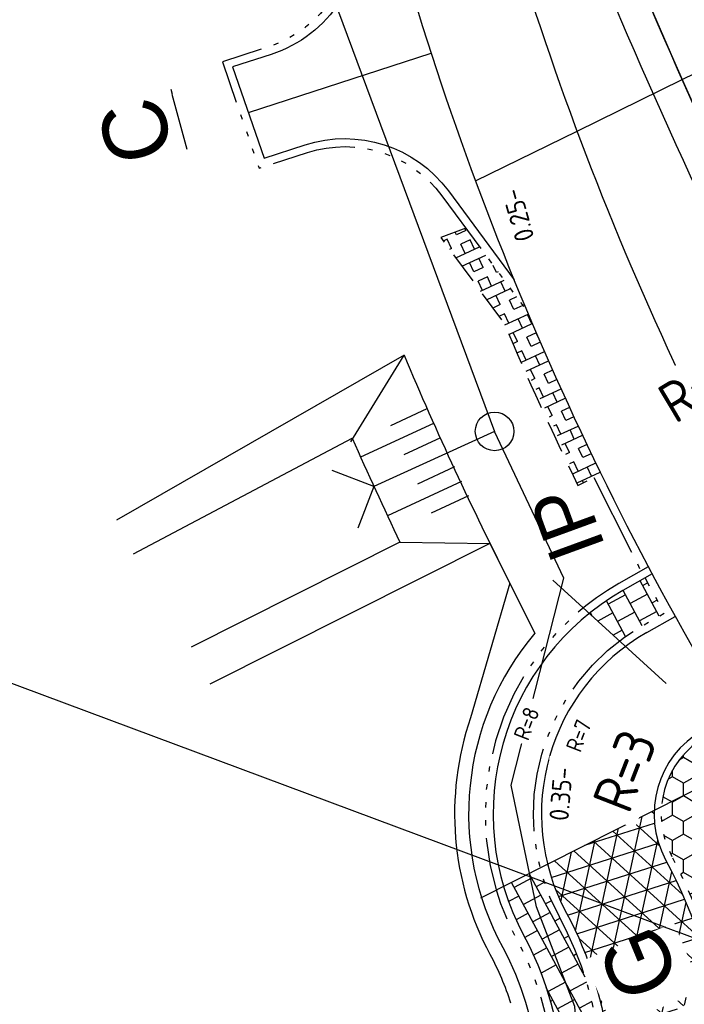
# Model space of a CAD drawing. Header units: metres. Extents: x 121793 to 127505, y 451003 to 453667.
# Tile 22 of 40: x 122146 to 122166, y 452620 to 452651. Entities that reach past the tile are written whole.
import ezdxf
from ezdxf.enums import TextEntityAlignment as Align

# ---------------------------------------------------------------- set-up
doc = ezdxf.new("R2010")
doc.units = ezdxf.units.M
doc.header["$LTSCALE"] = 4
for name, pattern in [('ONTWERPAS', [3, 2, -0.5, 0, -0.5]), ('ontwerpbestand sloot WK$0$ONTWERPAS', [3, 2, -0.5, 0, -0.5]), ('ontwerpbestand sloot WK$0$STREEP-2X-PUNT', [1.03, 0.65, -0.1, 0.04, -0.1, 0.04, -0.1]), ('STIPPELFIJN', [0.375, 0.25, -0.125]), ('STREEP-3X-PUNT', [1.1700000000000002, 0.65, -0.1, 0.04, -0.1, 0.04, -0.1, 0.04, -0.1]), ('STREEP-4X-PUNT', [1.3100000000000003, 0.65, -0.1, 0.04, -0.1, 0.04, -0.1, 0.04, -0.1, 0.04, -0.1])]:
    doc.linetypes.add(name, pattern=pattern)
for name, color, linetype in [('ontwerpbestand sloot WK$0$WEG-AS-ONTWERP', 2, 'ontwerpbestand sloot WK$0$ONTWERPAS'), ('WEG-AS-ONTWERP', 2, 'ONTWERPAS'), ('WEG-NW-ARCERING18', 1, 'Continuous'), ('WEG-NW-AS-ONTWERP INRITTEN', 2, 'ONTWERPAS'), ('WEG-NW-BAND 130_150x250mm', 7, 'STREEP-3X-PUNT'), ('WEG-NW-BAND-10_20', 7, 'STREEP-4X-PUNT'), ('WEG-NW-BAND-11_22', 7, 'ontwerpbestand sloot WK$0$STREEP-2X-PUNT'), ('WEG-NW-BERM', 3, 'Continuous'), ('WEG-NW-BERMVERHARDING', 1, 'Continuous'), ('WEG-NW-BSS VOEGSTONE', 1, 'Continuous'), ('WEG-NW-HEKWERKEN', 7, 'ontwerpbestand sloot WK$0$RASTER'), ('WEG-NW-HOOGTE ROTONDE', 4, 'Continuous'), ('WEG-NW-ONTGRAVEN WATERCOMPENSATIE', 1, 'Continuous'), ('WEG-NW-RIOLERING KOLKLEIDING 125', 3, 'DRAINAGE'), ('WEG-NW-RIOLERING_CONT', 4, 'Continuous'), ('WEG-NW-RIOOL DUIKER', 4, 'Continuous'), ('WEG-NW-VERHARDEBERM', 42, 'STIPPELFIJN'), ('WEG-NW-VERHARDING', 42, 'Continuous'), ('WEG-NW-VERHARDINGSTYPE', 2, 'Continuous'), ('WEG-NW-WATERGANG', 5, 'Continuous'), ('WEG-XX-HULPLIJNEN', 40, 'Continuous'), ('WEG-XX-TEKST25', 7, 'Continuous'), ('WEG-XX-TEKST25 RADIUS', 7, 'Continuous'), ('WEG-XX-TEKST25 RADIUS 1 op 200', 7, 'Continuous')]:
    doc.layers.add(name, color=color, linetype=linetype)
doc.styles.add('DIMENSIE', font='provutr.shx')
doc.styles.add('ontwerpbestand sloot WK$0$35MM-500', font='provutr.shx', dxfattribs={"height": 1.75})
doc.styles.add('ontwerpbestand sloot WK$0$50MM-500', font='provutr.shx', dxfattribs={"height": 2.5})
doc.styles.add('STANDAARD', font='isocp2.shx')
doc.linetypes.add('DRAINAGE', pattern='A,0.4,-0.1,[202,BLOK.SHX,S=0.125,R=0,X=0,Y=0],-0.2', length=0.7000000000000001)
doc.linetypes.add('ontwerpbestand sloot WK$0$RASTER', pattern='A,0.25,-0.25,[150,BLOK.SHX,S=0.25,R=0,X=0,Y=0],-0.25,0.25', length=1)
doc.dimstyles.new('WVV500', dxfattribs={"dimtxt": 1.25, "dimasz": 1, "dimexe": 0, "dimexo": 2, "dimgap": 0.5, "dimtad": 1, "dimzin": 0, "dimdsep": 46, "dimtxsty": 'DIMENSIE', "dimcen": 0, "dimdle": 1.25, "dimclrd": 256, "dimclre": 256, "dimclrt": 256, "dimaunit": 2, "dimadec": 0, "dimazin": 0, "dimtfac": 1, "dimtdec": 3, "dimtix": 1, "dimtmove": 2, "dimatfit": 3, "dimfxl": 0, "dimtolj": 1, "dimtzin": 0, "dimarcsym": 0})

# ---------------------------------------------------------------- blocks, each defined once
blk = doc.blocks.new('ontwerpbestand sloot WK$0$IP-O')
at = {"layer": 'WEG-NW-RIOLERING_CONT'}
blk.add_circle((0, 0), 0.6000000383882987, dxfattribs=at)
at = {"layer": 'WEG-NW-RIOLERING_CONT', "style": 'ontwerpbestand sloot WK$0$35MM-500'}
blk.add_attdef('IP', text='', height=1.75, dxfattribs=at).set_placement((7.105427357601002e-15, -1.252481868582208), align=Align.TOP_CENTER)

msp = doc.modelspace()

# ---------------------------------------------------------------- hatches: boundary and pattern name
at = {"layer": 'WEG-NW-ARCERING18'}
h = msp.add_hatch(dxfattribs=at)
h.set_pattern_fill('AR-B88', color=256, scale=0.003, angle=118.412, style=0)
h.set_pattern_definition([(118.412, (0, 0), (-0.5361730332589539, -0.2900528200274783), []), (208.412, (0, 0), (-0.3911466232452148, -0.5581393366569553), [0.6096, -0.6096])])
edge = h.paths.add_edge_path()
edge.add_arc((122175.4925886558, 452641.2940723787), 2.749999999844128, 299.8186947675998, 361.5332507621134)
edge.add_line((122178.2416040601, 452641.3676543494), (122175.3960511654, 452639.7416343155))
edge.add_line((122175.3960511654, 452639.7416343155), (122176.0612491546, 452638.4819795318))
edge.add_line((122176.0612491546, 452638.4819795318), (122176.8600456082, 452638.908163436))
edge = h.paths.add_edge_path()
edge.add_arc((122168.2742708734, 452626.2277265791), 7.999999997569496, 196.347986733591, 208.3083342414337)
edge.add_arc((122152.4244335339, 452617.6964526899), 9.999999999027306, 3.7607752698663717, 28.27827789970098, ccw=False)
edge.add_line((122162.4028995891, 452618.3523605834), (122163.5928167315, 452619.0491222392))
edge.add_arc((122152.4244336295, 452617.6964512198), 11.25000000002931, 6.905805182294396, 28.29164053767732)
edge.add_arc((122168.274270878, 452626.2277265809), 6.750000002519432, 194.3817261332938, 208.2916405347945, ccw=False)
edge.add_line((122161.7357994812, 452624.5511551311), (122160.5977117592, 452623.9759627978))
edge = h.paths.add_edge_path()
edge.add_arc((122148.1456954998, 452599.9226812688), 3.500000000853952, 315.675153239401, 341.5968490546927)
edge.add_arc((122160.9552872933, 452595.6607148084), 10.00000000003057, 116.3217622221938, 161.5968490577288, ccw=False)
edge.add_line((122156.5211706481, 452604.6238955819), (122156.708789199, 452604.7167111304))
edge.add_arc((122153.6049075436, 452610.9909376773), 7.000000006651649, 296.3217622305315, 305.5399955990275)
edge.add_line((122157.673805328, 452605.2949679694), (122158.5532713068, 452604.3897108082))
edge.add_arc((122153.6049075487, 452610.9909376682), 8.249999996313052, 296.32176220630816, 306.855694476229, ccw=False)
edge.add_line((122157.2630537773, 452603.5963135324), (122157.0754352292, 452603.5034979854))
edge.add_arc((122160.9552866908, 452595.6607145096), 8.750000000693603, 116.3217578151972, 161.5856133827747)
edge.add_arc((122148.1456955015, 452599.9226812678), 4.749999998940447, 316.2935101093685, 341.61754064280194, ccw=False)
edge.add_line((122151.5794177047, 452596.6406008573), (122150.6495597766, 452597.4771417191))
h = msp.add_hatch(dxfattribs=at)
h.set_pattern_fill('NET3', color=256, scale=0.2, angle=257.6794, style=0)
h.set_pattern_definition([(257.6794, (0, 0), (0.6203752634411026, -0.1354973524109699), []), (317.6794, (0, 0), (0.427531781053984, 0.4695120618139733), []), (17.67939999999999, (0, 0), (-0.1928434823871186, 0.6050094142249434), [])])
h.paths.add_polyline_path([(122171.6186126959, 452629.5459532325), (122168.4461178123, 452627.9425665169), (122169.5460726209, 452626.0176335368, -0.07622493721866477), (122170.8512851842, 452622.6221954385), (122174.5165064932, 452624.4746073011)])
h.paths.add_polyline_path([(122172.0207599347, 452629.7491994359), (122171.6186126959, 452629.5459532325), (122174.5165064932, 452624.4746073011), (122174.9248159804, 452624.6809679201, -0.02398515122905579), (122174.8475526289, 452624.8022812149)])
h.paths.add_polyline_path([(122175.3249977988, 452630.9204770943, -0.0005570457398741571), (122175.1043324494, 452631.3076445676), (122174.702749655, 452631.1046836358, 0.0005111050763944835), (122174.9342877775, 452630.697215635), (122177.4522860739, 452626.2906909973, -0.04961279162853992), (122177.5733686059, 452626.01955293), (122178.0017825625, 452626.2360743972)])
h.paths.add_polyline_path([(122178.7265861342, 452633.1383404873), (122175.1043324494, 452631.3076445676, 0.0005570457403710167), (122175.324997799, 452630.920477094), (122178.0017825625, 452626.2360743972), (122182.8346044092, 452628.6785944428, -0.1021108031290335)])
h.paths.add_polyline_path([(122186.1188969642, 452635.4396479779, -0.0209934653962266), (122185.8026077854, 452635.9839500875, -0.0008679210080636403), (122185.476162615, 452636.5495930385), (122182.2984248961, 452634.943556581, -0.0599067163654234), (122182.7052982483, 452634.3540195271, 0.09427113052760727), (122185.2661605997, 452631.1375735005)])
h.paths.add_polyline_path([(122186.1188969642, 452635.4396479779), (122185.2661605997, 452631.1375735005, 0.02770114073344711), (122186.2320144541, 452630.395653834), (122190.1004807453, 452632.3507862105, -0.173002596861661)])
h.paths.add_polyline_path([(122191.5427604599, 452632.0304849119, -0.04936728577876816), (122190.1004807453, 452632.3507862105), (122186.2320144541, 452630.395653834, 0.1797022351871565), (122193.6646490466, 452628.5450757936)])
h.paths.add_polyline_path([(122194.7978186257, 452632.3570183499, -0.1103749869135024), (122191.5427604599, 452632.0304849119), (122193.6646490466, 452628.5450757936, 0.008883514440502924), (122194.0522273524, 452628.59549331)])
h.paths.add_polyline_path([(122165.6326313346, 452624.8058473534, -0.1336394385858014), (122165.2763942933, 452626.3405804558), (122161.9644918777, 452624.6667368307, 0.06289763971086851), (122162.5507185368, 452623.1469882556, -0.0935850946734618), (122163.8410030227, 452619.0791815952), (122167.1138092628, 452620.733265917, 0.0726068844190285)])
h.paths.add_polyline_path([(122189.2129213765, 452630.5144402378), (122191.5708238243, 452629.924612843), (122192.0258335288, 452631.7435661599), (122189.667931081, 452632.3333935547)], flags=24)
edge = h.paths.add_edge_path(flags=16)
edge.add_line((122190.385681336, 452632.2639401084), (122191.3557897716, 452632.021268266))
h = msp.add_hatch(dxfattribs=at)
h.set_pattern_fill('AR-B88', color=256, scale=0.003, angle=118.411991, style=0)
h.set_pattern_definition([(118.411991, (0, 0), (-0.5361730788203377, -0.2900527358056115), []), (208.411991, (0, 0), (-0.3911467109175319, -0.5581392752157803), [0.6096, -0.6096])])
edge = h.paths.add_edge_path()
edge.add_line((122164.9962704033, 452633.568589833), (122164.3051781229, 452633.1736824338))
edge.add_arc((122168.2742708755, 452626.2277265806), 7.99999999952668, 119.7447265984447, 128.8192559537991)
edge.add_line((122163.2593453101, 452632.4607452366), (122164.1964573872, 452631.6067541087))
edge.add_arc((122168.2742708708, 452626.2277265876), 6.749999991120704, 119.74472659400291, 127.16558146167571, ccw=False)
edge.add_line((122164.9253488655, 452632.0883768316), (122165.5911917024, 452632.468856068))
edge.add_line((122165.5911917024, 452632.468856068), (122164.9962704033, 452633.568589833))
at = {"layer": 'WEG-NW-BERMVERHARDING'}
h = msp.add_hatch(dxfattribs=at)
h.set_pattern_fill('BOX', color=256, scale=0.05, angle=115, style=0)
h.set_pattern_definition([(205, (0, 0), (0.5367251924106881, -1.151010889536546), []), (205, (-0.134181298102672, 0.2877527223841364), (0.5367251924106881, -1.151010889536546), []), (115, (0, 0), (-1.151010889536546, -0.5367251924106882), [-0.3175, 0.3175]), (115, (-0.2877527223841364, -0.134181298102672), (-1.151010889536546, -0.5367251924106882), [-0.3175, 0.3175]), (115, (-0.5755054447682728, -0.2683625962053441), (-1.151010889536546, -0.5367251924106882), [0.3175, -0.3175]), (115, (-0.8632581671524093, -0.4025438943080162), (-1.151010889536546, -0.5367251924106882), [0.3175, -0.3175]), (205, (-0.2683625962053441, 0.5755054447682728), (0.5367251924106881, -1.151010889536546), [0.3175, -0.3175]), (205, (-0.4025438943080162, 0.8632581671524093), (0.5367251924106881, -1.151010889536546), [0.3175, -0.3175])])
edge = h.paths.add_edge_path()
edge.add_line((122159.4206861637, 452644.4462210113), (122158.6466296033, 452644.1479260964))
edge.add_line((122158.6466296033, 452644.1479260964), (122160.6230919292, 452641.4683242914))
edge.add_arc((122253.4782557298, 452680.6927895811), 100.8000006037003, 202.9004756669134, 203.5567450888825)
edge.add_arc((122134.1498015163, 452625.5612672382), 30.74993453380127, 20.72681184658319, 28.868468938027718, ccw=False)
edge.add_line((122162.9095547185, 452636.4440550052), (122163.6283539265, 452636.7952354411))
edge.add_arc((122253.4782549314, 452680.6927899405), 100.0000000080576, 202.8462834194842, 206.0385351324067, ccw=False)
edge.add_line((122161.3232732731, 452641.8667760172), (122159.4206861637, 452644.4462210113))
at = {"layer": 'WEG-NW-BSS VOEGSTONE'}
h = msp.add_hatch(dxfattribs=at)
h.set_pattern_fill('HONEY', color=256, scale=0.125, angle=89.91467925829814)
h.set_pattern_definition([(89.91467925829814, (122165.4942708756, 452620.8360105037), (-0.3428169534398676, 0.5958236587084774), [0.3968749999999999, -0.7937499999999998]), (209.9146792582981, (122165.4942708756, 452620.8360105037), (-0.3445899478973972, -0.594800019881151), [0.396875, -0.79375]), (149.9146792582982, (122165.4942708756, 452620.8360105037), (-0.6874069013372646, 0.001023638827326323), [-0.7937499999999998, 0.3968749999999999])])
h.paths.add_polyline_path([(122169.3550602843, 452625.9084809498), (122168.2495124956, 452627.8432017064), (122165.5036107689, 452626.4554162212, 0.1449466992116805), (122165.8263515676, 452624.9101184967, -0.07162513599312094), (122167.3171018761, 452620.8360105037), (122170.6483484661, 452622.5196307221, 0.07744051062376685)])
h.paths.add_polyline_path([(122168.2495124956, 452627.8432017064), (122167.5722418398, 452629.0284327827), (122166.895011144, 452628.6414462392, 0.2472774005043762), (122165.5036107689, 452626.4554162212)])
at = {"layer": 'WEG-NW-ONTGRAVEN WATERCOMPENSATIE', "ltscale": 0.01}
h = msp.add_hatch(dxfattribs=at)
h.set_pattern_fill('SACNCR', color=256, scale=0.2)
h.set_pattern_definition([(45, (0, 0), (-0.3367596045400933, 0.3367596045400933), []), (45, (0.33676, 0), (-0.3367596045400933, 0.3367596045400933), [0, -0.4762500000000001])])
edge = h.paths.add_edge_path()
edge.add_line((122161.01005474, 452765.797066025), (122162.1050802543, 452777.6067367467))
edge.add_line((122162.1050802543, 452777.6067367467), (122163.630209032, 452789.1473929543))
edge.add_line((122163.630209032, 452789.1473929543), (122165.0590051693, 452796.9376627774))
edge.add_line((122165.0590051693, 452796.9376627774), (122166.4383015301, 452804.6551065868))
edge.add_line((122166.4383015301, 452804.6551065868), (122167.7306889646, 452812.5304375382))
edge.add_line((122167.7306889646, 452812.5304375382), (122169.659553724, 452820.3330321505))
edge.add_line((122169.659553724, 452820.3330321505), (122171.5076404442, 452827.8034670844))
edge.add_line((122171.5076404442, 452827.8034670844), (122173.383170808, 452835.6894924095))
edge.add_line((122173.383170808, 452835.6894924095), (122175.2838517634, 452843.3061771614))
edge.add_line((122175.2838517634, 452843.3061771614), (122177.2673496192, 452850.9009385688))
edge.add_line((122177.2673496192, 452850.9009385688), (122179.3409784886, 452858.6223856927))
edge.add_line((122179.3409784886, 452858.6223856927), (122181.4193957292, 452866.1775518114))
edge.add_line((122181.4193957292, 452866.1775518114), (122183.7462451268, 452873.7400614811))
edge.add_line((122183.7462451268, 452873.7400614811), (122186.0177518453, 452881.1840474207))
edge.add_line((122186.0177518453, 452881.1840474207), (122188.057177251, 452888.9871100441))
edge.add_line((122188.057177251, 452888.9871100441), (122188.3297266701, 452890.0161905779))
edge.add_arc((122193.1630834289, 452888.7360880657), 4.999999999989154, 96.04918798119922, 165.165936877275, ccw=False)
edge.add_line((122192.6361723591, 452893.7082470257), (122193.4628176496, 452893.7958485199))
edge.add_line((122193.4628176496, 452893.7958485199), (122193.247, 452893.3925))
edge.add_line((122193.247, 452893.3925), (122193.14, 452892.71))
edge.add_line((122193.14, 452892.71), (122192.61, 452891.67))
edge.add_line((122192.61, 452891.67), (122191.52, 452888.7700000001))
edge.add_line((122191.52, 452888.7700000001), (122190.43, 452885.8700000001))
edge.add_line((122190.43, 452885.8700000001), (122188.35, 452879.23))
edge.add_line((122188.35, 452879.23), (122185.87, 452870.8))
edge.add_line((122185.87, 452870.8), (122184.17, 452865.32))
edge.add_line((122184.17, 452865.32), (122182.3, 452858.27))
edge.add_line((122182.3, 452858.27), (122180.45, 452851.61))
edge.add_line((122180.45, 452851.61), (122179.01, 452845.4200000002))
edge.add_line((122179.01, 452845.4200000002), (122177.05, 452838.4000000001))
edge.add_line((122177.05, 452838.4000000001), (122173.78, 452826.91))
edge.add_line((122173.78, 452826.91), (122171.13, 452816.11))
edge.add_line((122171.13, 452816.11), (122170.02, 452811.08))
edge.add_line((122170.02, 452811.08), (122168.545, 452804.115))
edge.add_line((122168.545, 452804.115), (122166.52, 452794.02))
edge.add_line((122166.52, 452794.02), (122165.66, 452788.9600000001))
edge.add_line((122165.66, 452788.9600000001), (122164.89, 452785.07))
edge.add_line((122164.89, 452785.07), (122164.39, 452780.82))
edge.add_line((122164.39, 452780.82), (122164.0400000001, 452777.7200000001))
edge.add_line((122164.0400000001, 452777.7200000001), (122163.64, 452774.02))
edge.add_line((122163.64, 452774.02), (122163.4584534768, 452771.2279396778))
edge.add_line((122163.4584534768, 452771.2279396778), (122162.79, 452760.6900000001))
edge.add_line((122162.79, 452760.6900000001), (122162.37, 452752.72))
edge.add_line((122162.37, 452752.72), (122162.4, 452748.43))
edge.add_line((122162.4, 452748.43), (122162.24, 452744.1))
edge.add_line((122162.24, 452744.1), (122162.66, 452737.6))
edge.add_line((122162.66, 452737.6), (122163.11, 452733.39))
edge.add_line((122163.11, 452733.39), (122163.7, 452724.81))
edge.add_line((122163.7, 452724.81), (122164.93, 452717.16))
edge.add_line((122164.93, 452717.16), (122165.8, 452710.0700000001))
edge.add_line((122165.8, 452710.0700000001), (122166.91, 452703.2))
edge.add_line((122166.91, 452703.2), (122168.56, 452695.6))
edge.add_line((122168.56, 452695.6), (122169.28, 452692.5800000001))
edge.add_line((122169.28, 452692.5800000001), (122170.13, 452688.96))
edge.add_line((122170.13, 452688.96), (122171.21, 452684.8900000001))
edge.add_line((122171.21, 452684.8900000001), (122172.22, 452681.0499999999))
edge.add_line((122172.22, 452681.0499999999), (122173.31, 452677.44))
edge.add_line((122173.31, 452677.44), (122174.3, 452673.5))
edge.add_line((122174.3, 452673.5), (122175.31, 452670.11))
edge.add_line((122175.31, 452670.11), (122176.38, 452667.11))
edge.add_line((122176.38, 452667.11), (122178.64, 452660.27))
edge.add_line((122178.64, 452660.27), (122180.69, 452655.6))
edge.add_line((122180.69, 452655.6), (122180.965, 452654.9750000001))
edge.add_line((122180.965, 452654.9750000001), (122181.24, 452654.3500000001))
edge.add_line((122181.24, 452654.3500000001), (122181.57, 452653.67))
edge.add_line((122181.57, 452653.67), (122181.72, 452653.2100000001))
edge.add_line((122181.72, 452653.2100000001), (122181.765, 452652.96))
edge.add_line((122181.765, 452652.96), (122181.81, 452652.7100000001))
edge.add_line((122181.81, 452652.7100000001), (122181.775, 452652.52))
edge.add_line((122181.775, 452652.52), (122181.705, 452652.16))
edge.add_line((122181.705, 452652.16), (122181.6, 452651.6899999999))
edge.add_line((122181.6, 452651.6899999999), (122181.49, 452651.35))
edge.add_line((122181.49, 452651.35), (122181.27, 452650.96))
edge.add_line((122181.27, 452650.96), (122181.0814360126, 452650.7667801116))
edge.add_line((122181.0814360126, 452650.7667801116), (122177.899264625, 452658.2325973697))
edge.add_line((122177.899264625, 452658.2325973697), (122175.021031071, 452665.8293774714))
edge.add_line((122175.021031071, 452665.8293774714), (122172.397890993, 452673.1082686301))
edge.add_line((122172.397890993, 452673.1082686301), (122170.0616442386, 452680.5657181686))
edge.add_line((122170.0616442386, 452680.5657181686), (122168.2250257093, 452688.1909203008))
edge.add_line((122168.2250257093, 452688.1909203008), (122166.1469658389, 452695.7636120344))
edge.add_line((122166.1469658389, 452695.7636120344), (122162.7490997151, 452712.6460591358))
edge.add_line((122162.7490997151, 452712.6460591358), (122161.2439917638, 452726.6676580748))
edge.add_line((122161.2439917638, 452726.6676580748), (122160.5928419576, 452734.5207408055))
edge.add_line((122160.5928419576, 452734.5207408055), (122160.4858276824, 452742.1673071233))
edge.add_line((122160.4858276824, 452742.1673071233), (122160.3893652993, 452750.0006493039))
edge.add_line((122160.3893652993, 452750.0006493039), (122160.6245564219, 452757.9276817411))
edge.add_line((122160.6245564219, 452757.9276817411), (122161.0076313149, 452765.7916905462))
edge.add_line((122161.0076313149, 452765.7916905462), (122161.01005474, 452765.797066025))

# ---------------------------------------------------------------- linework, layer by layer
at = {"layer": 'WEG-AS-ONTWERP'}
msp.add_lwpolyline([(122152.6658072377, 452648.0358505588), (122158.344273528, 452649.8784169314)], dxfattribs=at)
at = {"layer": 'WEG-NW-BAND 130_150x250mm', "flags": 128}
msp.add_lwpolyline([(122143.9451168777, 452594.2186954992, 0.2359695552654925), (122147.2979350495, 452594.2038335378, 9.322819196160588e-05), (122147.2992721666, 452594.2044947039), (122150.2519009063, 452595.6651704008, 0.2001604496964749), (122152.6527740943, 452598.423100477, -0.2001604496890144), (122157.07543523, 452603.5034979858), (122157.2630537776, 452603.5963135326, 0.2104368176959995), (122161.5296064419, 452608.6971095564), (122163.1752878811, 452614.3825965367, 0.2008321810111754), (122162.3305819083, 452623.02849832, -0.4068048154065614), (122164.9253488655, 452632.0883768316), (122165.5911917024, 452632.4688560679), (122164.9962704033, 452633.568589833)], format="xyb", dxfattribs=at)
at = {"layer": 'WEG-NW-BAND-10_20', "flags": 128}
msp.add_lwpolyline([(122165.0934054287, 452633.9120325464), (122164.1811439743, 452633.390743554, 0.4068048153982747), (122161.0097621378, 452622.3175587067, -0.201164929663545), (122161.7381588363, 452614.8125263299), (122160.0887520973, 452609.1141692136, -0.210436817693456), (122156.597936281, 452604.9407906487), (122156.4103177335, 452604.847975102, 0.2001604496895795), (122151.2294861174, 452598.8966523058, -0.2001604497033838), (122149.5867834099, 452597.0096475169), (122143.9451168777, 452594.2186954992)], format="xyb", dxfattribs=at)
at = {"layer": 'WEG-NW-BAND-11_22'}
msp.add_lwpolyline([(122163.4037465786, 452636.6855000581), (122164.8669658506, 452633.7826393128)], dxfattribs=at)
msp.add_arc((122348.8401764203, 452730.381803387), 195.7, 193.1466588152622, 207.5178719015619, dxfattribs=at)
at = {"layer": 'WEG-NW-BERM'}
for p, q in [((122157.5067969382, 452640.4947582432), (122148.5694444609, 452635.3664882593)), ((122155.8513077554, 452637.7973170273), (122157.5067969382, 452640.4947582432)), ((122158.2131700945, 452638.8261062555), (122157.0792032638, 452638.300160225)), ((122158.4235485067, 452638.3725195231), (122156.1553519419, 452637.320505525)), ((122158.6367492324, 452637.9202418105), (122157.4999600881, 452637.3929867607)), ((122159.0696907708, 452637.0187197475), (122157.9207169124, 452636.4858132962)), ((122159.2894324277, 452636.569475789), (122156.9865954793, 452635.5013952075)), ((122159.5113554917, 452636.1212435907), (122158.3414737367, 452635.5786398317)), ((122160.1741933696, 452634.6411385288), (122151.4679228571, 452630.2606410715)), ((122157.3777677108, 452634.6754143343), (122160.1741933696, 452634.6411385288))]:
    msp.add_line(p, q, dxfattribs=at)
at = {"layer": 'WEG-NW-BERM', "flags": 128}
msp.add_lwpolyline([(122160.7928452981, 452633.4083597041), (122159.5725410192, 452629.2143463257)], dxfattribs=at)
msp.add_lwpolyline([(122159.5725410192, 452629.2143463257, 0.2090700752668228), (122160.1732429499, 452621.8672969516, -0.04681663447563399), (122160.8139088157, 452620.3528973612, -0.04681663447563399)], format="xyb", dxfattribs=at)
at = {"layer": 'WEG-NW-BERM'}
msp.add_arc((122253.478254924, 452680.6927899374), 104.05, 202.7265690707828, 207.0288766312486, dxfattribs=at)
at = {"layer": 'WEG-NW-HEKWERKEN'}
msp.add_lwpolyline([(122160.569488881, 452622.0805788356, -0.2012934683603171), (122161.2591788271, 452614.9560539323), (122160.3860478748, 452611.9395681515)], format="xyb", dxfattribs=at)
at = {"layer": 'WEG-NW-RIOOL DUIKER'}
for p, q in [((122152.6391401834, 452658.7759649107), (122160.3185708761, 452638.1233890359)), ((122160.3185708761, 452638.1233890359), (122156.5667163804, 452636.4089757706))]:
    msp.add_line(p, q, dxfattribs=at)
at = {"layer": 'WEG-NW-RIOOL DUIKER', "flags": 128}
for points in [[(122156.5667163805, 452636.4089757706), (122155.268791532, 452636.9038734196)], [(122156.5667163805, 452636.4089757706), (122156.0718187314, 452635.1110509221)]]:
    msp.add_lwpolyline(points, dxfattribs=at)
at = {"layer": 'WEG-NW-VERHARDING', "linetype": 'Continuous', "flags": 128}
for points in [[(122165.2174395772, 452633.694971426), (122164.3051781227, 452633.1736824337, 0.4068048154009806), (122161.2298987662, 452622.4360486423, -0.2011043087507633), (122161.9776613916, 452614.7408058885), (122160.3288944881, 452609.0446592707, -0.2104368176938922), (122156.7087891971, 452604.7167111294), (122156.5211706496, 452604.6238955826, 0.2001604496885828), (122151.4667007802, 452598.817727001, -0.2001604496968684), (122149.6976363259, 452596.7855679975), (122144.239638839, 452594.0854776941)], [(122165.049383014, 452631.8713157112, 0.4068048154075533), (122162.5507185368, 452623.1469882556, -0.200783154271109), (122163.4148341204, 452614.3110270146), (122161.7697488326, 452608.6275996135, -0.2104368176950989), (122157.3739066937, 452603.3722340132), (122157.186288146, 452603.2794184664, 0.2001604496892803), (122152.8899887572, 452598.3441751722, -0.2001604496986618), (122150.3627538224, 452595.4410908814)], [(122166.7858610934, 452628.8324600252, 0.406804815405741), (122165.6326313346, 452624.8058473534, -0.2002312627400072), (122166.769077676, 452613.3111134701), (122165.1317423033, 452607.6544604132, -0.2104368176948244), (122158.9258475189, 452600.2351207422)]]:
    msp.add_lwpolyline(points, format="xyb", dxfattribs=at)
msp.add_lwpolyline([(122165.049383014, 452631.8713157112), (122165.927186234, 452632.3729144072)], dxfattribs=at)
at = {"layer": 'WEG-NW-VERHARDING'}
for centre, radius, start, end in [((122348.8401764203, 452730.381803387), 195.95, 193.1466588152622, 209.6516068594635), ((122253.478254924, 452680.6927899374), 100, 192.6333079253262, 209.744726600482)]:
    msp.add_arc(centre, radius, start, end, dxfattribs=at)
at = {"layer": 'WEG-NW-WATERGANG', "flags": 128}
msp.add_lwpolyline([(122149.0914541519, 452634.3149022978), (122155.8954036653, 452637.9085680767, 0.008345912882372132), (122157.3777677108, 452634.6754143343), (122150.8892477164, 452631.4107621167)], format="xyb", dxfattribs=at)
at = {"layer": 'WEG-XX-HULPLIJNEN', "flags": 128}
for points in [[(122159.8950613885, 452623.6208415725), (122190.5600421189, 452639.1189982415)], [(122162.1240495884, 452633.4953413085), (122165.6507269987, 452630.2814768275)]]:
    msp.add_lwpolyline(points, dxfattribs=at)

# ---------------------------------------------------------------- block references
ref = msp.add_blockref('ontwerpbestand sloot WK$0$IP-O', (122160.3185708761, 452638.1233890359), dxfattribs=dict(rotation=110.0912086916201))
ref.add_attrib('IP', 'IP', dxfattribs={"layer": 'WEG-NW-RIOLERING_CONT', "height": 1.75, "rotation": 110.0912086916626, "style": 'ontwerpbestand sloot WK$0$35MM-500'}).set_placement((122161.7532148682, 452634.962444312), align=Align.TOP_CENTER)

# ---------------------------------------------------------------- next in the draw order: texts
at = {"layer": 'WEG-XX-TEKST25 RADIUS 1 op 200', "insert": (122164.193910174, 452626.8601552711), "char_height": 0.5, "width": 1.176595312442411, "attachment_point": 1, "rotation": 68.7413127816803, "style": 'STANDAARD', "bg_fill": 3, "box_fill_scale": 1.25, "bg_fill_color": 256, "bg_fill_transparency": 0}
msp.add_mtext('R=3', dxfattribs=at)

# ---------------------------------------------------------------- next in the draw order: linework, layer by layer
at = {"layer": 'WEG-NW-BAND-11_22'}
msp.add_lwpolyline([(122167.5722418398, 452629.0284327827), (122166.8950111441, 452628.6414462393, 0.4068048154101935), (122165.8263515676, 452624.9101184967, -0.2002030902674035), (122166.9799478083, 452613.2483721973), (122165.3430676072, 452607.5932916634, -0.2104368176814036), (122159.0233980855, 452600.0379307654, 0.1027464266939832), (122157.1861013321, 452598.5996625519, 0.8356919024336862), (122157.5691764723, 452598.1359063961), (122160.4638545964, 452599.5679137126, 0.2449844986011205), (122168.5234168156, 452610.6011830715, -0.06713667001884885), (122169.8903840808, 452615.2764055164, 0.2388084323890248), (122169.3550602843, 452625.9084809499)], format="xyb", close=True, dxfattribs=at)
at = {"layer": 'WEG-XX-HULPLIJNEN', "color": 6}
for points in [[(122179.1232555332, 452624.2734843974), (122175.3249977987, 452630.9204770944, -0.04246839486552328), (122161.0563104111, 452661.686261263, -0.1284343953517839)], [(122178.2550110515, 452623.7773478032), (122174.4567533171, 452630.4243405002, -0.0424683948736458), (122160.1167224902, 452661.3439535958, -0.1284343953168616)]]:
    msp.add_lwpolyline(points, format="xyb", dxfattribs=at)

# ---------------------------------------------------------------- next in the draw order: texts
at = {"layer": 'WEG-NW-HOOGTE ROTONDE', "char_height": 0.6, "width": 1.829177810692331, "attachment_point": 1, "style": 'STANDAARD', "bg_fill": 3, "box_fill_scale": 1.25, "bg_fill_color": 256, "bg_fill_transparency": 0}
for s, insert, rotation in [('0.25-', (122160.9847842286, 452643.9709481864), 105.58639841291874), ('0.35-', (122162.0122206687, 452626.0434743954), 85.20028990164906)]:
    msp.add_mtext(s, dxfattribs=dict(at, insert=insert, rotation=rotation))

# ---------------------------------------------------------------- next in the draw order: linework, layer by layer
at = {"layer": 'ontwerpbestand sloot WK$0$WEG-AS-ONTWERP', "linetype": 'ByBlock', "flags": 128}
for points in [[(122175.7641378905, 452622.2912386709), (122169.7481191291, 452632.8193374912, -0.07480169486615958), (122158.9935889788, 452660.5619431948), (122153.503015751, 452683.4876863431, -0.04044602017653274), (122146.0474857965, 452731.4472015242, -0.0605588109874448), (122148.9239477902, 452791.8369410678, -0.02472599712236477), (122161.7616465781, 452849.7875755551), (122178.8310819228, 452912.0815798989), (122193.6034612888, 452981.7107413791, 0.001596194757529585), (122195.9340921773, 452992.7304707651, 0.00889443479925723), (122196.7862918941, 452997.2235228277, 0.09692429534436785), (122195.6220268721, 453046.5828553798, 0.00819391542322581), (122194.4590412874, 453051.4789928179, 0.02969864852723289), (122187.7529447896, 453071.5031291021), (122178.6515455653, 453093.8173820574, 0.005900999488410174), (122171.9222775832, 453109.6655111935), (122167.0564025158, 453120.7797389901, 0.008398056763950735), (122158.1429964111, 453139.9504756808, 0.00572054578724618), (122145.1402630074, 453166.3875039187), (122142.754893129, 453170.912365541)], [(122162.7260946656, 452849.5233031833, 0.02472599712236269), (122149.9097742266, 452791.6691726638, 0.06055881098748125), (122147.0447951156, 452731.5205099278, 0.04643566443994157), (122156.2266986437, 452676.7762807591, 0.06233367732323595), (122175.3249977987, 452630.9204770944), (122179.1232555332, 452624.2734843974)]]:
    msp.add_lwpolyline(points, format="xyb", dxfattribs=at)
at = {"layer": 'WEG-NW-BAND-10_20', "flags": 128}
msp.add_lwpolyline([(122154.6617807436, 452664.3428959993), (122155.861266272, 452654.0818401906, -0.3575107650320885), (122153.2940333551, 452650.079522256), (122151.856947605, 452649.6132122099), (122152.9989956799, 452646.3041416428), (122154.5039102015, 452646.7924609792, -0.3228228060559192), (122158.6791884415, 452645.4515114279), (122161.3232732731, 452641.8667760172)], format="xyb", dxfattribs=at)
at = {"layer": 'WEG-NW-RIOLERING KOLKLEIDING 125', "ltscale": 0.75}
msp.add_lwpolyline([(122152.5902001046, 452598.9845865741), (122153.2585523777, 452600.8819739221), (122155.8950833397, 452603.6644209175), (122158.5573017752, 452605.3389794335), (122160.6949820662, 452608.1433871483), (122163.0748575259, 452616.8463832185), (122162.8110614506, 452620.2375913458), (122161.6249923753, 452623.3417999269), (122160.8372118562, 452627.1249002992), (122162.4663592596, 452633.5602288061), (122160.3185708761, 452638.1233890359)], dxfattribs=at)
at = {"layer": 'WEG-NW-VERHARDEBERM', "flags": 128}
msp.add_lwpolyline([(122159.4206861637, 452644.4462210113), (122158.6466296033, 452644.1479260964), (122160.6230919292, 452641.4683242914, 0.01369322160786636), (122162.9095547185, 452636.4440550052), (122163.6283539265, 452636.7952354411)], format="xyb", dxfattribs=at)
at = {"layer": 'WEG-NW-VERHARDING'}
msp.add_lwpolyline([(122155.158402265, 452662.247723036), (122156.1095754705, 452654.1108667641, -0.3575107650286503), (122153.3711936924, 452649.8417276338), (122152.1763580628, 452649.4540236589), (122153.1552564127, 452646.6176774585), (122154.4267498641, 452647.0302556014, -0.3228228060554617), (122158.8803799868, 452645.5999094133), (122160.9232376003, 452642.8302917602)], format="xyb", dxfattribs=at)
at = {"layer": 'WEG-XX-TEKST25 RADIUS 1 op 200', "color": 6, "flags": 128}
msp.add_lwpolyline([(122159.7225405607, 452645.909661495), (122162.887313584, 452647.4605329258), (122166.1497899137, 452649.059283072), (122169.7646893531, 452650.8307353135)], dxfattribs=at)

# ---------------------------------------------------------------- next in the draw order: texts
at = {"layer": 'WEG-NW-AS-ONTWERP INRITTEN', "insert": (122148.44711516, 452646.2605064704), "char_height": 2, "width": 1.28012759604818, "attachment_point": 1, "rotation": 105.08637649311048, "style": 'ontwerpbestand sloot WK$0$50MM-500', "bg_fill": 3, "box_fill_scale": 1.25, "bg_fill_color": 256, "bg_fill_transparency": 0}
msp.add_mtext('{\\LC}', dxfattribs=at)
at = {"layer": 'WEG-NW-VERHARDINGSTYPE', "insert": (122164.2635933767, 452620.2419904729), "char_height": 1.999999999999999, "width": 1.28012759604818, "attachment_point": 1, "rotation": 112.4682941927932, "style": 'ontwerpbestand sloot WK$0$50MM-500', "bg_fill": 3, "box_fill_scale": 1.25, "bg_fill_color": 256, "bg_fill_transparency": 0}
msp.add_mtext('G', dxfattribs=at)

# ---------------------------------------------------------------- next in the draw order: leaders
at = {"layer": 'WEG-XX-TEKST25', "annotation_type": 0, "has_hookline": 1, "hookline_direction": 0, "text_width": 14.50098425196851, "horizontal_direction": (-0.515511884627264, 0.8568824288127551, 0)}
msp.add_leader([(122178.6064660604, 452617.8543216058), (122143.8303636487, 452630.8362230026), (122142.7993398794, 452632.5499878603)], dimstyle='WVV500', override={"dimasz": 2}, dxfattribs=at)

# ---------------------------------------------------------------- next in the draw order: texts
at = {"layer": 'WEG-XX-TEKST25 RADIUS', "char_height": 1.249999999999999, "attachment_point": 1, "style": 'STANDAARD', "bg_fill": 3, "box_fill_scale": 1.25, "bg_fill_color": 256, "bg_fill_transparency": 0}
for s, insert, width, rotation in [('R=1,50', (122165.2834877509, 452639.4160916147), 5.100234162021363, 30.823390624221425), ('R=3', (122163.3320392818, 452626.6408110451), 2.698489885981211, 68.7413127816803)]:
    msp.add_mtext(s, dxfattribs=dict(at, insert=insert, width=width, rotation=rotation))
at = {"layer": 'WEG-XX-TEKST25 RADIUS 1 op 200', "insert": (122160.8937998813, 452628.6558018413), "char_height": 0.5, "width": 1.176595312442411, "attachment_point": 1, "rotation": 68.7413127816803, "style": 'STANDAARD', "bg_fill": 3, "box_fill_scale": 1.25, "bg_fill_color": 256, "bg_fill_transparency": 0}
msp.add_mtext('R=8', dxfattribs=at)

# ---------------------------------------------------------------- next in the draw order: linework, layer by layer
at = {"layer": 'WEG-NW-HEKWERKEN'}
msp.add_lwpolyline([(122157.3777677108, 452634.6754143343), (122160.1741933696, 452634.6411385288), (122161.5732459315, 452631.8532665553, 0.3102224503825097), (122160.5733570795, 452622.0733846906, -0.3102224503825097)], format="xyb", dxfattribs=at)
at = {"layer": 'WEG-NW-VERHARDING'}
msp.add_arc((122348.8401764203, 452730.381803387), 195.95, 193.1466588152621, 209.6516068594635, dxfattribs=at)

# ---------------------------------------------------------------- next in the draw order: texts
at = {"layer": 'WEG-XX-TEKST25 RADIUS 1 op 200', "insert": (122162.5190635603, 452628.2912128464), "char_height": 0.5, "width": 1.176595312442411, "attachment_point": 1, "rotation": 68.7413127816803, "style": 'STANDAARD', "bg_fill": 3, "box_fill_scale": 1.25, "bg_fill_color": 256, "bg_fill_transparency": 0}
msp.add_mtext('R=7', dxfattribs=at)

doc.saveas('drawing.dxf')
